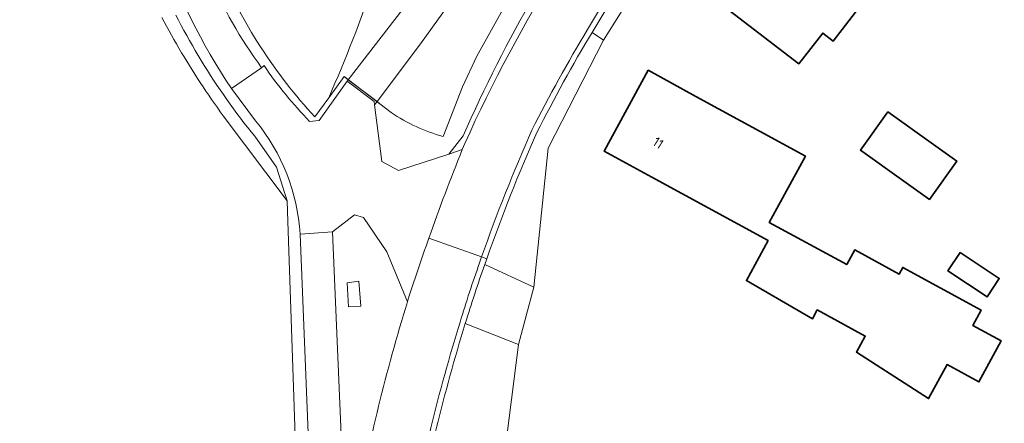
# Model space of a CAD drawing. Extents: x 184422 to 188298, y 343471 to 350189.
# Tile 61 of 256: x 185122 to 185212, y 347638 to 347675. Entities that reach past the tile are written whole.
import ezdxf
from ezdxf.enums import TextEntityAlignment as Align

# ---------------------------------------------------------------- set-up
doc = ezdxf.new("R2010")
doc.units = 0
for name, color, linetype, lineweight in [('B-WA-GR-GRAS-GV', 252, 'Continuous', 13), ('B-WA-GR-GROENVOORZIENING-GV', 252, 'Continuous', 18), ('B-WA-GW-TALUD_KRUIN-G', 252, 'Continuous', 18), ('B-WA-IE-TERREINAFSCHEIDING_KUNSTMATIG_HEKWERK-G', 252, 'IE-TERREINAFSCHEIDING-KUNSTMATIG', 18), ('B-WA-OG-TERREIN_ERF-GV', 252, 'Continuous', 18), ('B-WA-OG-WEG-GV', 252, 'Continuous', 18), ('B-WA-VH-ONVERHARD-GV', 252, 'Continuous', 18), ('B-WA-VH-VERHARDING_ASFALT-GV', 252, 'Continuous', 18), ('B-WA-VH-VERHARDING_BETONSTRAATSTEEN-GV', 252, 'Continuous', 18), ('B-WA-VH-VERHARDING_HALFVERHARDING_GRIND-GV', 252, 'Continuous', 18), ('B-WA-VH-VERHARDING_OPEN-GV', 252, 'Continuous', 18), ('B-WA-VH-VERHARDING_STRAATBAKSTEEN-GV', 252, 'Continuous', 18), ('B-WE-OG-BEBOUWING-GV', 250, 'Continuous', 35), ('B-WE-OG-BEBOUWING-T18', 10, 'Continuous', 18)]:
    doc.layers.add(name, color=color, linetype=linetype, lineweight=lineweight)
doc.styles.add('NLCS-ISO-M500-T18', font='NLCS-ISO.ttf', dxfattribs={"height": 0.9})
doc.linetypes.add('IE-TERREINAFSCHEIDING-KUNSTMATIG', pattern='A,4,[82,NLCS.SHX,S=0.75,R=90,X=0,Y=0],4,-2', length=10)

msp = doc.modelspace()

# ---------------------------------------------------------------- linework, layer by layer
at = {"layer": 'B-WA-GR-GRAS-GV'}
for points in [[(185138.343, 347683.821, 0.068136), (185143.899, 347672.025)], [(185138.343, 347683.821, 0.068136), (185143.899, 347672.025)], [(185138.343, 347683.821, 0.068136), (185143.899, 347672.025)], [(185150.109, 347667.427, 0.021068), (185154.308, 347678.209)], [(185150.109, 347667.427, 0.021068), (185154.308, 347678.209)], [(185150.109, 347667.427, 0.021068), (185154.308, 347678.209)], [(185143.899, 347672.025, 0.041785), (185148.827, 347665.676)], [(185143.899, 347672.025, 0.041785), (185148.827, 347665.676)], [(185143.899, 347672.025, 0.041785), (185148.827, 347665.676)], [(185152.596, 347629.423, -0.028549), (185157.326, 347648.679)], [(185152.596, 347629.423, -0.028549), (185157.326, 347648.679)], [(185152.596, 347629.423, -0.028549), (185157.326, 347648.679)]]:
    msp.add_lwpolyline(points, format="xyb", dxfattribs=at)
at = {"layer": 'B-WA-GR-GRAS-GV', "flags": 128}
for points in [[(185134.789, 347674.804), (185135.006, 347674.394), (185135.226, 347673.986), (185135.448, 347673.579), (185135.673, 347673.174), (185135.9, 347672.77), (185136.13, 347672.368), (185136.362, 347671.967), (185136.597, 347671.567), (185136.835, 347671.17), (185137.075, 347670.773), (185137.318, 347670.379), (185137.564, 347669.985), (185137.811, 347669.594), (185138.062, 347669.204), (185138.315, 347668.816), (185138.57, 347668.429), (185138.828, 347668.044), (185139.089, 347667.661), (185139.351, 347667.279), (185139.617, 347666.899), (185139.885, 347666.521), (185140.155, 347666.144), (185140.428, 347665.77), (185146.292, 347657.96), (185145.306, 347661.047), (185143.318, 347663.888), (185142.983, 347664.302), (185142.653, 347664.719), (185142.326, 347665.139), (185142.002, 347665.562), (185141.682, 347665.987), (185141.366, 347666.416), (185141.054, 347666.847), (185140.745, 347667.28), (185140.44, 347667.716), (185140.138, 347668.155), (185139.84, 347668.596), (185139.546, 347669.04), (185139.256, 347669.486), (185138.969, 347669.935), (185138.687, 347670.386), (185138.408, 347670.839), (185138.133, 347671.295), (185137.862, 347671.753), (185137.595, 347672.214), (185137.332, 347672.676), (185137.072, 347673.141), (185136.817, 347673.608), (185136.565, 347674.077), (185136.318, 347674.549), (185136.075, 347675.022)], [(185134.789, 347674.804), (185135.006, 347674.394), (185135.226, 347673.986), (185135.448, 347673.579), (185135.673, 347673.174), (185135.9, 347672.77), (185136.13, 347672.368), (185136.362, 347671.967), (185136.597, 347671.567), (185136.835, 347671.17), (185137.075, 347670.773), (185137.318, 347670.379), (185137.564, 347669.985), (185137.811, 347669.594), (185138.062, 347669.204), (185138.315, 347668.816), (185138.57, 347668.429), (185138.828, 347668.044), (185139.089, 347667.661), (185139.351, 347667.279), (185139.617, 347666.899), (185139.885, 347666.521), (185140.155, 347666.144), (185140.428, 347665.77), (185146.292, 347657.96), (185145.306, 347661.047), (185143.318, 347663.888), (185142.983, 347664.302), (185142.653, 347664.719), (185142.326, 347665.139), (185142.002, 347665.562), (185141.682, 347665.987), (185141.366, 347666.416), (185141.054, 347666.847), (185140.745, 347667.28), (185140.44, 347667.716), (185140.138, 347668.155), (185139.84, 347668.596), (185139.546, 347669.04), (185139.256, 347669.486), (185138.969, 347669.935), (185138.687, 347670.386), (185138.408, 347670.839), (185138.133, 347671.295), (185137.862, 347671.753), (185137.595, 347672.214), (185137.332, 347672.676), (185137.072, 347673.141), (185136.817, 347673.608), (185136.565, 347674.077), (185136.318, 347674.549), (185136.075, 347675.022)], [(185134.789, 347674.804), (185135.006, 347674.394), (185135.226, 347673.986), (185135.448, 347673.579), (185135.673, 347673.174), (185135.9, 347672.77), (185136.13, 347672.368), (185136.362, 347671.967), (185136.597, 347671.567), (185136.835, 347671.17), (185137.075, 347670.773), (185137.318, 347670.379), (185137.564, 347669.985), (185137.811, 347669.594), (185138.062, 347669.204), (185138.315, 347668.816), (185138.57, 347668.429), (185138.828, 347668.044), (185139.089, 347667.661), (185139.351, 347667.279), (185139.617, 347666.899), (185139.885, 347666.521), (185140.155, 347666.144), (185140.428, 347665.77), (185146.292, 347657.96), (185145.306, 347661.047), (185143.318, 347663.888), (185142.983, 347664.302), (185142.653, 347664.719), (185142.326, 347665.139), (185142.002, 347665.562), (185141.682, 347665.987), (185141.366, 347666.416), (185141.054, 347666.847), (185140.745, 347667.28), (185140.44, 347667.716), (185140.138, 347668.155), (185139.84, 347668.596), (185139.546, 347669.04), (185139.256, 347669.486), (185138.969, 347669.935), (185138.687, 347670.386), (185138.408, 347670.839), (185138.133, 347671.295), (185137.862, 347671.753), (185137.595, 347672.214), (185137.332, 347672.676), (185137.072, 347673.141), (185136.817, 347673.608), (185136.565, 347674.077), (185136.318, 347674.549), (185136.075, 347675.022)], [(185146.292, 347657.96), (185140.428, 347665.77), (185140.155, 347666.144), (185139.885, 347666.521), (185139.617, 347666.899), (185139.351, 347667.279), (185139.089, 347667.661), (185138.828, 347668.044), (185138.57, 347668.429), (185138.315, 347668.816), (185138.062, 347669.204), (185137.811, 347669.594), (185137.564, 347669.985), (185137.318, 347670.379), (185137.075, 347670.773), (185136.835, 347671.17), (185136.597, 347671.567), (185136.362, 347671.967), (185136.13, 347672.368), (185135.9, 347672.77), (185135.673, 347673.174), (185135.448, 347673.579), (185135.226, 347673.986), (185135.006, 347674.394), (185134.789, 347674.804)], [(185146.292, 347657.96), (185140.428, 347665.77), (185140.155, 347666.144), (185139.885, 347666.521), (185139.617, 347666.899), (185139.351, 347667.279), (185139.089, 347667.661), (185138.828, 347668.044), (185138.57, 347668.429), (185138.315, 347668.816), (185138.062, 347669.204), (185137.811, 347669.594), (185137.564, 347669.985), (185137.318, 347670.379), (185137.075, 347670.773), (185136.835, 347671.17), (185136.597, 347671.567), (185136.362, 347671.967), (185136.13, 347672.368), (185135.9, 347672.77), (185135.673, 347673.174), (185135.448, 347673.579), (185135.226, 347673.986), (185135.006, 347674.394), (185134.789, 347674.804)], [(185146.292, 347657.96), (185140.428, 347665.77), (185140.155, 347666.144), (185139.885, 347666.521), (185139.617, 347666.899), (185139.351, 347667.279), (185139.089, 347667.661), (185138.828, 347668.044), (185138.57, 347668.429), (185138.315, 347668.816), (185138.062, 347669.204), (185137.811, 347669.594), (185137.564, 347669.985), (185137.318, 347670.379), (185137.075, 347670.773), (185136.835, 347671.17), (185136.597, 347671.567), (185136.362, 347671.967), (185136.13, 347672.368), (185135.9, 347672.77), (185135.673, 347673.174), (185135.448, 347673.579), (185135.226, 347673.986), (185135.006, 347674.394), (185134.789, 347674.804)], [(185148.827, 347665.676), (185150.109, 347667.427)], [(185148.827, 347665.676), (185150.109, 347667.427)], [(185148.827, 347665.676), (185150.109, 347667.427)], [(185125.216, 347618.71), (185124.778, 347619.79), (185124.044, 347623.793), (185122.411, 347630.947), (185121.742, 347635.548), (185123.183, 347634.989), (185147.394, 347625.657), (185146.357, 347656.065), (185146.292, 347657.96)], [(185125.216, 347618.71), (185124.778, 347619.79), (185124.044, 347623.793), (185122.411, 347630.947), (185121.742, 347635.548), (185123.183, 347634.989), (185147.394, 347625.657), (185146.357, 347656.065), (185146.292, 347657.96)], [(185125.216, 347618.71), (185124.778, 347619.79), (185124.044, 347623.793), (185122.411, 347630.947), (185121.742, 347635.548), (185123.183, 347634.989), (185147.394, 347625.657), (185146.357, 347656.065), (185146.292, 347657.96)], [(185157.326, 347648.679), (185155.435, 347653.29), (185153.285, 347656.421), (185152.487, 347656.686), (185150.451, 347655.123)], [(185157.326, 347648.679), (185155.435, 347653.29), (185153.285, 347656.421), (185152.487, 347656.686), (185150.451, 347655.123)], [(185157.326, 347648.679), (185155.435, 347653.29), (185153.285, 347656.421), (185152.487, 347656.686), (185150.451, 347655.123)], [(185150.451, 347655.123), (185151.565, 347629.301), (185152.596, 347629.423)], [(185150.451, 347655.123), (185151.565, 347629.301), (185152.596, 347629.423)], [(185150.451, 347655.123), (185151.565, 347629.301), (185152.596, 347629.423)]]:
    msp.add_lwpolyline(points, dxfattribs=at)
msp.add_lwpolyline([(185151.806, 347650.44), (185152.86, 347650.581), (185153.048, 347648.302), (185151.909, 347648.225)], close=True, dxfattribs=at)
msp.add_lwpolyline([(185151.806, 347650.44), (185152.86, 347650.581), (185153.048, 347648.302), (185151.909, 347648.225)], close=True, dxfattribs=at)
msp.add_lwpolyline([(185151.806, 347650.44), (185152.86, 347650.581), (185153.048, 347648.302), (185151.909, 347648.225)], close=True, dxfattribs=at)
at = {"layer": 'B-WA-GR-GROENVOORZIENING-GV', "flags": 128}
for points in [[(185176.907, 347689.017), (185185.149, 347700.665), (185184.956, 347700.739), (185184.787, 347700.804), (185180.522, 347695.924), (185176.494, 347690.847), (185175.349, 347689.309), (185169.119, 347680.399), (185166.382, 347676.044), (185165.936, 347675.248), (185163.695, 347671.244), (185162.396, 347668.424), (185160.599, 347663.877)], [(185176.907, 347689.017), (185185.149, 347700.665), (185184.956, 347700.739), (185184.787, 347700.804), (185180.522, 347695.924), (185176.494, 347690.847), (185175.349, 347689.309), (185169.119, 347680.399), (185166.382, 347676.044), (185165.936, 347675.248), (185163.695, 347671.244), (185162.396, 347668.424), (185160.599, 347663.877)], [(185176.907, 347689.017), (185185.149, 347700.665), (185184.956, 347700.739), (185184.787, 347700.804), (185180.522, 347695.924), (185176.494, 347690.847), (185175.349, 347689.309), (185169.119, 347680.399), (185166.382, 347676.044), (185165.936, 347675.248), (185163.695, 347671.244), (185162.396, 347668.424), (185160.599, 347663.877)], [(185155.845, 347666.078), (185154.803, 347666.875), (185154.544, 347667.072), (185154.322, 347666.774), (185154.983, 347661.571), (185156.516, 347660.76), (185161.135, 347662.263)], [(185155.845, 347666.078), (185154.803, 347666.875), (185154.544, 347667.072), (185154.322, 347666.774), (185154.983, 347661.571), (185156.516, 347660.76), (185161.135, 347662.263)], [(185155.845, 347666.078), (185154.803, 347666.875), (185154.544, 347667.072), (185154.322, 347666.774), (185154.983, 347661.571), (185156.516, 347660.76), (185161.135, 347662.263)], [(185161.135, 347662.263), (185162.454, 347663.937)], [(185161.135, 347662.263), (185162.454, 347663.937)], [(185161.135, 347662.263), (185162.454, 347663.937)]]:
    msp.add_lwpolyline(points, dxfattribs=at)
at = {"layer": 'B-WA-GR-GROENVOORZIENING-GV'}
for points in [[(185162.454, 347663.937, -0.054635), (185176.907, 347689.017)], [(185162.454, 347663.937, -0.054635), (185176.907, 347689.017)], [(185162.454, 347663.937, -0.054635), (185176.907, 347689.017)], [(185160.599, 347663.877, -0.083364), (185155.845, 347666.078)], [(185160.599, 347663.877, -0.083364), (185155.845, 347666.078)], [(185160.599, 347663.877, -0.083364), (185155.845, 347666.078)]]:
    msp.add_lwpolyline(points, format="xyb", dxfattribs=at)
at = {"layer": 'B-WA-GW-TALUD_KRUIN-G'}
msp.add_lwpolyline([(185150.109, 347667.427, 0.021068), (185154.308, 347678.209)], format="xyb", dxfattribs=at)
msp.add_lwpolyline([(185150.109, 347667.427, 0.021068), (185154.308, 347678.209)], format="xyb", dxfattribs=at)
msp.add_lwpolyline([(185150.109, 347667.427, 0.021068), (185154.308, 347678.209)], format="xyb", dxfattribs=at)
at = {"layer": 'B-WA-IE-TERREINAFSCHEIDING_KUNSTMATIG_HEKWERK-G', "flags": 128}
for points in [[(185163.695, 347671.244), (185165.936, 347675.248)], [(185163.695, 347671.244), (185165.936, 347675.248)], [(185163.695, 347671.244), (185165.936, 347675.248)], [(185162.396, 347668.424), (185163.695, 347671.244)], [(185162.396, 347668.424), (185163.695, 347671.244)], [(185162.396, 347668.424), (185163.695, 347671.244)], [(185150.109, 347667.427), (185151.531, 347669.367)], [(185150.109, 347667.427), (185151.531, 347669.367)], [(185150.109, 347667.427), (185151.531, 347669.367)], [(185151.531, 347669.367), (185154.803, 347666.875), (185155.845, 347666.078)], [(185151.531, 347669.367), (185151.903, 347669.084)], [(185151.531, 347669.367), (185154.803, 347666.875), (185155.845, 347666.078)], [(185151.531, 347669.367), (185151.903, 347669.084)], [(185151.531, 347669.367), (185154.803, 347666.875), (185155.845, 347666.078)], [(185151.531, 347669.367), (185151.903, 347669.084)], [(185151.903, 347669.084), (185154.544, 347667.072)], [(185151.903, 347669.084), (185154.544, 347667.072)], [(185151.903, 347669.084), (185154.544, 347667.072)], [(185160.599, 347663.877), (185162.396, 347668.424)], [(185160.599, 347663.877), (185162.396, 347668.424)], [(185160.599, 347663.877), (185162.396, 347668.424)], [(185154.544, 347667.072), (185154.803, 347666.875), (185155.845, 347666.078)], [(185154.544, 347667.072), (185154.803, 347666.875), (185155.845, 347666.078)], [(185154.544, 347667.072), (185154.803, 347666.875), (185155.845, 347666.078)]]:
    msp.add_lwpolyline(points, dxfattribs=at)
at = {"layer": 'B-WA-IE-TERREINAFSCHEIDING_KUNSTMATIG_HEKWERK-G'}
msp.add_lwpolyline([(185155.845, 347666.078, 0.083364), (185160.599, 347663.877)], format="xyb", dxfattribs=at)
msp.add_lwpolyline([(185155.845, 347666.078, 0.083364), (185160.599, 347663.877)], format="xyb", dxfattribs=at)
msp.add_lwpolyline([(185155.845, 347666.078, 0.083364), (185160.599, 347663.877)], format="xyb", dxfattribs=at)
at = {"layer": 'B-WA-OG-TERREIN_ERF-GV', "flags": 128}
msp.add_lwpolyline([(185214.68, 347720.362), (185209.995, 347715.51), (185204.78, 347710.306), (185204.762, 347710.288), (185204.697, 347710.221), (185205.452, 347709.611), (185203.075, 347707.021), (185198.731, 347702.263), (185195.725, 347699.368), (185192.942, 347696.448), (185186.344, 347688.668), (185181.369, 347682.329), (185175.335, 347672.719), (185170.259, 347662.805), (185168.949, 347650.034), (185167.538, 347644.786), (185165.412, 347628.194)], dxfattribs=at)
msp.add_lwpolyline([(185214.68, 347720.362), (185209.995, 347715.51), (185204.78, 347710.306), (185204.762, 347710.288), (185204.697, 347710.221), (185205.452, 347709.611), (185203.075, 347707.021), (185198.731, 347702.263), (185195.725, 347699.368), (185192.942, 347696.448), (185186.344, 347688.668), (185181.369, 347682.329), (185175.335, 347672.719), (185170.259, 347662.805), (185168.949, 347650.034), (185167.538, 347644.786), (185165.412, 347628.194)], dxfattribs=at)
msp.add_lwpolyline([(185214.68, 347720.362), (185209.995, 347715.51), (185204.78, 347710.306), (185204.762, 347710.288), (185204.697, 347710.221), (185205.452, 347709.611), (185203.075, 347707.021), (185198.731, 347702.263), (185195.725, 347699.368), (185192.942, 347696.448), (185186.344, 347688.668), (185181.369, 347682.329), (185175.335, 347672.719), (185170.259, 347662.805), (185168.949, 347650.034), (185167.538, 347644.786), (185165.412, 347628.194)], dxfattribs=at)
for points in [[(185191.433, 347671.938), (185188.675, 347674.065), (185184.715, 347677.118), (185189.783, 347683.691), (185193.743, 347680.638), (185199.281, 347676.369), (185196.402, 347672.635), (185195.45, 347673.369), (185193.264, 347670.545)], [(185191.433, 347671.938), (185188.675, 347674.065), (185184.715, 347677.118), (185189.783, 347683.691), (185193.743, 347680.638), (185199.281, 347676.369), (185196.402, 347672.635), (185195.45, 347673.369), (185193.264, 347670.545)], [(185191.433, 347671.938), (185188.675, 347674.065), (185184.715, 347677.118), (185189.783, 347683.691), (185193.743, 347680.638), (185199.281, 347676.369), (185196.402, 347672.635), (185195.45, 347673.369), (185193.264, 347670.545)], [(185194.504, 347647.122), (185188.445, 347650.634), (185190.455, 347654.321), (185179.778, 347660.141), (185175.388, 347662.534), (185179.43, 347669.95), (185183.82, 347667.557), (185193.87, 347662.079), (185190.548, 347655.984), (185197.655, 347652.111), (185198.39, 347653.46), (185202.472, 347651.235), (185202.805, 347651.845), (185209.981, 347647.934), (185209.216, 347646.531), (185211.846, 347645.098), (185209.794, 347641.333), (185206.873, 347642.925), (185205.175, 347639.811), (185198.545, 347644.069), (185199.351, 347645.548), (185194.953, 347647.946)], [(185194.504, 347647.122), (185188.445, 347650.634), (185190.455, 347654.321), (185179.778, 347660.141), (185175.388, 347662.534), (185179.43, 347669.95), (185183.82, 347667.557), (185193.87, 347662.079), (185190.548, 347655.984), (185197.655, 347652.111), (185198.39, 347653.46), (185202.472, 347651.235), (185202.805, 347651.845), (185209.981, 347647.934), (185209.216, 347646.531), (185211.846, 347645.098), (185209.794, 347641.333), (185206.873, 347642.925), (185205.175, 347639.811), (185198.545, 347644.069), (185199.351, 347645.548), (185194.953, 347647.946)], [(185194.504, 347647.122), (185188.445, 347650.634), (185190.455, 347654.321), (185179.778, 347660.141), (185175.388, 347662.534), (185179.43, 347669.95), (185183.82, 347667.557), (185193.87, 347662.079), (185190.548, 347655.984), (185197.655, 347652.111), (185198.39, 347653.46), (185202.472, 347651.235), (185202.805, 347651.845), (185209.981, 347647.934), (185209.216, 347646.531), (185211.846, 347645.098), (185209.794, 347641.333), (185206.873, 347642.925), (185205.175, 347639.811), (185198.545, 347644.069), (185199.351, 347645.548), (185194.953, 347647.946)], [(185202.909, 347659.76), (185198.913, 347662.622), (185201.423, 347666.127), (185205.618, 347663.123), (185207.756, 347661.591), (185205.246, 347658.087)], [(185202.909, 347659.76), (185198.913, 347662.622), (185201.423, 347666.127), (185205.618, 347663.123), (185207.756, 347661.591), (185205.246, 347658.087)], [(185202.909, 347659.76), (185198.913, 347662.622), (185201.423, 347666.127), (185205.618, 347663.123), (185207.756, 347661.591), (185205.246, 347658.087)], [(185210.533, 347649.147), (185206.945, 347651.538), (185208.07, 347653.225), (185211.657, 347650.834)], [(185210.533, 347649.147), (185206.945, 347651.538), (185208.07, 347653.225), (185211.657, 347650.834)], [(185210.533, 347649.147), (185206.945, 347651.538), (185208.07, 347653.225), (185211.657, 347650.834)]]:
    msp.add_lwpolyline(points, close=True, dxfattribs=at)
at = {"layer": 'B-WA-OG-WEG-GV'}
for points in [[(185162.598, 347663.231, -0.06796), (185182.084, 347694.383)], [(185162.598, 347663.231, -0.06796), (185182.084, 347694.383)], [(185162.598, 347663.231, -0.06796), (185182.084, 347694.383)], [(185176.907, 347689.017, 0.054635), (185162.454, 347663.937)], [(185176.907, 347689.017, 0.054635), (185162.454, 347663.937)], [(185176.907, 347689.017, 0.054635), (185162.454, 347663.937)], [(185136.379, 347688.09, 0.118335), (185143.95, 347670.189)], [(185136.379, 347688.09, 0.118335), (185143.95, 347670.189)], [(185136.379, 347688.09, 0.118335), (185143.95, 347670.189)], [(185143.899, 347672.025, -0.068136), (185138.343, 347683.821)], [(185143.899, 347672.025, -0.068136), (185138.343, 347683.821)], [(185143.899, 347672.025, -0.068136), (185138.343, 347683.821)], [(185141.174, 347668.288, -0.062961), (185134.61, 347681.421)], [(185141.174, 347668.288, -0.062961), (185134.61, 347681.421)], [(185141.174, 347668.288, -0.062961), (185134.61, 347681.421)], [(185154.308, 347678.209, -0.021068), (185150.109, 347667.427)], [(185154.308, 347678.209, -0.021068), (185150.109, 347667.427)], [(185154.308, 347678.209, -0.021068), (185150.109, 347667.427)], [(185148.827, 347665.676, -0.041785), (185143.899, 347672.025)], [(185148.827, 347665.676, -0.041785), (185143.899, 347672.025)], [(185148.827, 347665.676, -0.041785), (185143.899, 347672.025)], [(185144.178, 347670.377, 0.04297), (185148.357, 347665.243)], [(185144.178, 347670.377, 0.04297), (185148.357, 347665.243)], [(185144.178, 347670.377, 0.04297), (185148.357, 347665.243)], [(185147.478, 347654.918, 0.15759), (185143.392, 347665.31)], [(185147.478, 347654.918, 0.15759), (185143.392, 347665.31)], [(185147.478, 347654.918, 0.15759), (185143.392, 347665.31)], [(185155.845, 347666.078, 0.083364), (185160.599, 347663.877)], [(185155.845, 347666.078, 0.083364), (185160.599, 347663.877)], [(185155.845, 347666.078, 0.083364), (185160.599, 347663.877)]]:
    msp.add_lwpolyline(points, format="xyb", dxfattribs=at)
at = {"layer": 'B-WA-OG-WEG-GV', "flags": 128}
for points in [[(185169.073, 347687.077), (185158.519, 347672.389), (185154.544, 347667.072), (185154.803, 347666.875), (185155.845, 347666.078)], [(185169.073, 347687.077), (185158.519, 347672.389), (185154.544, 347667.072), (185154.803, 347666.875), (185155.845, 347666.078)], [(185169.073, 347687.077), (185158.519, 347672.389), (185154.544, 347667.072), (185154.803, 347666.875), (185155.845, 347666.078)], [(185160.599, 347663.877), (185162.396, 347668.424), (185163.695, 347671.244), (185165.936, 347675.248), (185167.206, 347678.926), (185169.432, 347687.544), (185169.073, 347687.077)], [(185160.599, 347663.877), (185162.396, 347668.424), (185163.695, 347671.244), (185165.936, 347675.248), (185167.206, 347678.926), (185169.432, 347687.544), (185169.073, 347687.077)], [(185160.599, 347663.877), (185162.396, 347668.424), (185163.695, 347671.244), (185165.936, 347675.248), (185167.206, 347678.926), (185169.432, 347687.544), (185169.073, 347687.077)], [(185150.109, 347667.427), (185151.531, 347669.367), (185151.903, 347669.084), (185159.199, 347678.556)], [(185150.109, 347667.427), (185151.531, 347669.367), (185151.903, 347669.084), (185159.199, 347678.556)], [(185150.109, 347667.427), (185151.531, 347669.367), (185151.903, 347669.084), (185159.199, 347678.556)], [(185136.075, 347675.022), (185136.318, 347674.549), (185136.565, 347674.077), (185136.817, 347673.608), (185137.072, 347673.141), (185137.332, 347672.676), (185137.595, 347672.214), (185137.862, 347671.753), (185138.133, 347671.295), (185138.408, 347670.839), (185138.687, 347670.386), (185138.969, 347669.935), (185139.256, 347669.486), (185139.546, 347669.04), (185139.84, 347668.596), (185140.138, 347668.155), (185140.44, 347667.716), (185140.745, 347667.28), (185141.054, 347666.847), (185141.366, 347666.416), (185141.682, 347665.987), (185142.002, 347665.562), (185142.326, 347665.139), (185142.653, 347664.719), (185142.983, 347664.302), (185143.318, 347663.888), (185145.306, 347661.047), (185146.292, 347657.96)], [(185136.075, 347675.022), (185136.318, 347674.549), (185136.565, 347674.077), (185136.817, 347673.608), (185137.072, 347673.141), (185137.332, 347672.676), (185137.595, 347672.214), (185137.862, 347671.753), (185138.133, 347671.295), (185138.408, 347670.839), (185138.687, 347670.386), (185138.969, 347669.935), (185139.256, 347669.486), (185139.546, 347669.04), (185139.84, 347668.596), (185140.138, 347668.155), (185140.44, 347667.716), (185140.745, 347667.28), (185141.054, 347666.847), (185141.366, 347666.416), (185141.682, 347665.987), (185142.002, 347665.562), (185142.326, 347665.139), (185142.653, 347664.719), (185142.983, 347664.302), (185143.318, 347663.888), (185145.306, 347661.047), (185146.292, 347657.96)], [(185136.075, 347675.022), (185136.318, 347674.549), (185136.565, 347674.077), (185136.817, 347673.608), (185137.072, 347673.141), (185137.332, 347672.676), (185137.595, 347672.214), (185137.862, 347671.753), (185138.133, 347671.295), (185138.408, 347670.839), (185138.687, 347670.386), (185138.969, 347669.935), (185139.256, 347669.486), (185139.546, 347669.04), (185139.84, 347668.596), (185140.138, 347668.155), (185140.44, 347667.716), (185140.745, 347667.28), (185141.054, 347666.847), (185141.366, 347666.416), (185141.682, 347665.987), (185142.002, 347665.562), (185142.326, 347665.139), (185142.653, 347664.719), (185142.983, 347664.302), (185143.318, 347663.888), (185145.306, 347661.047), (185146.292, 347657.96)], [(185143.95, 347670.189), (185144.178, 347670.377)], [(185143.95, 347670.189), (185144.178, 347670.377)], [(185143.95, 347670.189), (185144.178, 347670.377)], [(185148.357, 347665.243), (185149.227, 347665.341), (185151.808, 347668.961), (185151.903, 347669.084), (185151.531, 347669.367), (185150.109, 347667.427), (185148.827, 347665.676)], [(185148.357, 347665.243), (185149.227, 347665.341), (185151.808, 347668.961), (185151.903, 347669.084), (185151.531, 347669.367), (185150.109, 347667.427), (185148.827, 347665.676)], [(185148.357, 347665.243), (185149.227, 347665.341), (185151.808, 347668.961), (185151.903, 347669.084), (185151.531, 347669.367), (185150.109, 347667.427), (185148.827, 347665.676)], [(185143.392, 347665.31), (185141.174, 347668.288)], [(185143.392, 347665.31), (185141.174, 347668.288)], [(185143.392, 347665.31), (185141.174, 347668.288)], [(185162.454, 347663.937), (185161.135, 347662.263)], [(185162.454, 347663.937), (185161.135, 347662.263)], [(185162.454, 347663.937), (185161.135, 347662.263)], [(185161.135, 347662.263), (185162.367, 347662.664), (185162.598, 347663.231)], [(185161.135, 347662.263), (185162.367, 347662.664), (185162.598, 347663.231)], [(185161.135, 347662.263), (185162.367, 347662.664), (185162.598, 347663.231)], [(185146.292, 347657.96), (185146.357, 347656.065), (185147.394, 347625.657), (185147.609, 347619.338), (185145.564, 347606.95), (185145.311, 347605.417), (185144.984, 347603.23), (185143.022, 347590.108), (185137.87, 347560.879), (185137.243, 347556.564), (185140.083, 347556.135), (185148.371, 347604.361), (185149.923, 347613.751), (185149.848, 347613.769), (185148.533, 347628.997), (185147.478, 347654.918)], [(185146.292, 347657.96), (185146.357, 347656.065), (185147.394, 347625.657), (185147.609, 347619.338), (185145.564, 347606.95), (185145.311, 347605.417), (185144.984, 347603.23), (185143.022, 347590.108), (185137.87, 347560.879), (185137.243, 347556.564), (185140.083, 347556.135), (185148.371, 347604.361), (185149.923, 347613.751), (185149.848, 347613.769), (185148.533, 347628.997), (185147.478, 347654.918)], [(185146.292, 347657.96), (185146.357, 347656.065), (185147.394, 347625.657), (185147.609, 347619.338), (185145.564, 347606.95), (185145.311, 347605.417), (185144.984, 347603.23), (185143.022, 347590.108), (185137.87, 347560.879), (185137.243, 347556.564), (185140.083, 347556.135), (185148.371, 347604.361), (185149.923, 347613.751), (185149.848, 347613.769), (185148.533, 347628.997), (185147.478, 347654.918)]]:
    msp.add_lwpolyline(points, dxfattribs=at)
at = {"layer": 'B-WA-VH-ONVERHARD-GV', "flags": 128}
msp.add_lwpolyline([(185159.199, 347678.556), (185151.903, 347669.084), (185151.808, 347668.961), (185154.281, 347667.095), (185154.322, 347666.774), (185154.544, 347667.072), (185158.519, 347672.389), (185169.073, 347687.077), (185169.432, 347687.544), (185182.244, 347704.24), (185183.822, 347706.188), (185186.945, 347710.048), (185190.443, 347715.048), (185190.955, 347717.801), (185191.09, 347718.177), (185189.921, 347719.142), (185187.962, 347719.02), (185187.542, 347717.374), (185187.354, 347716.954), (185186.294, 347715.505), (185176.709, 347702.395), (185171.387, 347695.116), (185171.108, 347694.734), (185170.822, 347694.342)], dxfattribs=at)
msp.add_lwpolyline([(185159.199, 347678.556), (185151.903, 347669.084), (185151.808, 347668.961), (185154.281, 347667.095), (185154.322, 347666.774), (185154.544, 347667.072), (185158.519, 347672.389), (185169.073, 347687.077), (185169.432, 347687.544), (185182.244, 347704.24), (185183.822, 347706.188), (185186.945, 347710.048), (185190.443, 347715.048), (185190.955, 347717.801), (185191.09, 347718.177), (185189.921, 347719.142), (185187.962, 347719.02), (185187.542, 347717.374), (185187.354, 347716.954), (185186.294, 347715.505), (185176.709, 347702.395), (185171.387, 347695.116), (185171.108, 347694.734), (185170.822, 347694.342)], dxfattribs=at)
msp.add_lwpolyline([(185159.199, 347678.556), (185151.903, 347669.084), (185151.808, 347668.961), (185154.281, 347667.095), (185154.322, 347666.774), (185154.544, 347667.072), (185158.519, 347672.389), (185169.073, 347687.077), (185169.432, 347687.544), (185182.244, 347704.24), (185183.822, 347706.188), (185186.945, 347710.048), (185190.443, 347715.048), (185190.955, 347717.801), (185191.09, 347718.177), (185189.921, 347719.142), (185187.962, 347719.02), (185187.542, 347717.374), (185187.354, 347716.954), (185186.294, 347715.505), (185176.709, 347702.395), (185171.387, 347695.116), (185171.108, 347694.734), (185170.822, 347694.342)], dxfattribs=at)
at = {"layer": 'B-WA-VH-VERHARDING_ASFALT-GV'}
for points in [[(185182.084, 347694.383, 0.06796), (185162.598, 347663.231)], [(185182.084, 347694.383, 0.06796), (185162.598, 347663.231)], [(185182.084, 347694.383, 0.06796), (185162.598, 347663.231)], [(185173.858, 347673.689, -0.019397), (185180.107, 347683.253)], [(185173.858, 347673.689, -0.019397), (185180.107, 347683.253)], [(185173.858, 347673.689, -0.019397), (185180.107, 347683.253)], [(185168.765, 347664.463, -0.017978), (185173.858, 347673.689)], [(185168.765, 347664.463, -0.017978), (185173.858, 347673.689)], [(185168.765, 347664.463, -0.017978), (185173.858, 347673.689)], [(185164.139, 347652.815, -0.01941), (185168.765, 347664.463)], [(185164.139, 347652.815, -0.01941), (185168.765, 347664.463)], [(185164.139, 347652.815, -0.01941), (185168.765, 347664.463)], [(185162.367, 347662.664, 0.010546), (185159.293, 347654.524)], [(185162.367, 347662.664, 0.010546), (185159.293, 347654.524)], [(185162.367, 347662.664, 0.010546), (185159.293, 347654.524)], [(185159.293, 347654.524, 0.007384), (185157.326, 347648.679)], [(185159.293, 347654.524, 0.007384), (185157.326, 347648.679)], [(185159.293, 347654.524, 0.007384), (185157.326, 347648.679)], [(185162.162, 347646.837, -0.008829), (185163.953, 347652.282)], [(185162.162, 347646.837, -0.008829), (185163.953, 347652.282)], [(185162.162, 347646.837, -0.008829), (185163.953, 347652.282)], [(185157.326, 347648.679, 0.028549), (185152.596, 347629.423)], [(185157.326, 347648.679, 0.028549), (185152.596, 347629.423)], [(185157.326, 347648.679, 0.028549), (185152.596, 347629.423)], [(185157.433, 347627.279, -0.03129), (185162.162, 347646.837)], [(185157.433, 347627.279, -0.03129), (185162.162, 347646.837)], [(185157.433, 347627.279, -0.03129), (185162.162, 347646.837)]]:
    msp.add_lwpolyline(points, format="xyb", dxfattribs=at)
at = {"layer": 'B-WA-VH-VERHARDING_ASFALT-GV', "flags": 128}
for points in [[(185162.598, 347663.231), (185162.367, 347662.664)], [(185162.598, 347663.231), (185162.367, 347662.664)], [(185162.598, 347663.231), (185162.367, 347662.664)], [(185159.293, 347654.524), (185164.139, 347652.815)], [(185163.953, 347652.282), (185164.139, 347652.815), (185159.293, 347654.524)], [(185159.293, 347654.524), (185164.139, 347652.815)], [(185163.953, 347652.282), (185164.139, 347652.815), (185159.293, 347654.524)], [(185159.293, 347654.524), (185164.139, 347652.815)], [(185163.953, 347652.282), (185164.139, 347652.815), (185159.293, 347654.524)]]:
    msp.add_lwpolyline(points, dxfattribs=at)
at = {"layer": 'B-WA-VH-VERHARDING_BETONSTRAATSTEEN-GV', "flags": 128}
msp.add_lwpolyline([(185152.86, 347650.581), (185151.806, 347650.44), (185151.909, 347648.225), (185153.048, 347648.302)], close=True, dxfattribs=at)
msp.add_lwpolyline([(185152.86, 347650.581), (185151.806, 347650.44), (185151.909, 347648.225), (185153.048, 347648.302)], close=True, dxfattribs=at)
msp.add_lwpolyline([(185152.86, 347650.581), (185151.806, 347650.44), (185151.909, 347648.225), (185153.048, 347648.302)], close=True, dxfattribs=at)
at = {"layer": 'B-WA-VH-VERHARDING_HALFVERHARDING_GRIND-GV'}
for points in [[(185143.95, 347670.189, -0.118335), (185136.379, 347688.09)], [(185143.95, 347670.189, -0.118335), (185136.379, 347688.09)], [(185143.95, 347670.189, -0.118335), (185136.379, 347688.09)], [(185134.61, 347681.421, 0.062961), (185141.174, 347668.288)], [(185134.61, 347681.421, 0.062961), (185141.174, 347668.288)], [(185134.61, 347681.421, 0.062961), (185141.174, 347668.288)], [(185174.287, 347673.432, 0.01788), (185169.217, 347664.249)], [(185174.287, 347673.432, 0.01788), (185169.217, 347664.249)], [(185174.287, 347673.432, 0.01788), (185169.217, 347664.249)], [(185148.357, 347665.243, -0.04297), (185144.178, 347670.377)], [(185148.357, 347665.243, -0.04297), (185144.178, 347670.377)], [(185148.357, 347665.243, -0.04297), (185144.178, 347670.377)], [(185143.392, 347665.31, -0.15759), (185147.478, 347654.918)], [(185143.392, 347665.31, -0.15759), (185147.478, 347654.918)], [(185143.392, 347665.31, -0.15759), (185147.478, 347654.918)], [(185169.217, 347664.249, 0.019491), (185164.611, 347652.649)], [(185169.217, 347664.249, 0.019491), (185164.611, 347652.649)], [(185169.217, 347664.249, 0.019491), (185164.611, 347652.649)], [(185159.293, 347654.524, -0.010546), (185162.367, 347662.664)], [(185159.293, 347654.524, -0.010546), (185162.367, 347662.664)], [(185159.293, 347654.524, -0.010546), (185162.367, 347662.664)], [(185157.326, 347648.679, -0.007384), (185159.293, 347654.524)], [(185157.326, 347648.679, -0.007384), (185159.293, 347654.524)], [(185157.326, 347648.679, -0.007384), (185159.293, 347654.524)], [(185162.64, 347646.689, 0.031308), (185157.926, 347627.194)], [(185162.64, 347646.689, 0.031308), (185157.926, 347627.194)], [(185162.64, 347646.689, 0.031308), (185157.926, 347627.194)]]:
    msp.add_lwpolyline(points, format="xyb", dxfattribs=at)
at = {"layer": 'B-WA-VH-VERHARDING_HALFVERHARDING_GRIND-GV', "flags": 128}
for points in [[(185168.949, 347650.034), (185170.259, 347662.805), (185175.335, 347672.719), (185174.287, 347673.432)], [(185168.949, 347650.034), (185170.259, 347662.805), (185175.335, 347672.719), (185174.287, 347673.432)], [(185168.949, 347650.034), (185170.259, 347662.805), (185175.335, 347672.719), (185174.287, 347673.432)], [(185144.178, 347670.377), (185143.95, 347670.189), (185141.174, 347668.288), (185143.392, 347665.31)], [(185144.178, 347670.377), (185143.95, 347670.189), (185141.174, 347668.288), (185143.392, 347665.31)], [(185144.178, 347670.377), (185143.95, 347670.189), (185141.174, 347668.288), (185143.392, 347665.31)], [(185141.174, 347668.288), (185143.95, 347670.189)], [(185141.174, 347668.288), (185143.95, 347670.189)], [(185141.174, 347668.288), (185143.95, 347670.189)], [(185162.367, 347662.664), (185161.135, 347662.263), (185156.516, 347660.76), (185154.983, 347661.571), (185154.322, 347666.774), (185154.281, 347667.095), (185151.808, 347668.961), (185149.227, 347665.341), (185148.357, 347665.243)], [(185162.367, 347662.664), (185161.135, 347662.263), (185156.516, 347660.76), (185154.983, 347661.571), (185154.322, 347666.774), (185154.281, 347667.095), (185151.808, 347668.961), (185149.227, 347665.341), (185148.357, 347665.243)], [(185162.367, 347662.664), (185161.135, 347662.263), (185156.516, 347660.76), (185154.983, 347661.571), (185154.322, 347666.774), (185154.281, 347667.095), (185151.808, 347668.961), (185149.227, 347665.341), (185148.357, 347665.243)], [(185147.478, 347654.918), (185150.451, 347655.123), (185152.487, 347656.686), (185153.285, 347656.421), (185155.435, 347653.29), (185157.326, 347648.679)], [(185147.478, 347654.918), (185150.451, 347655.123), (185152.487, 347656.686), (185153.285, 347656.421), (185155.435, 347653.29), (185157.326, 347648.679)], [(185147.478, 347654.918), (185150.451, 347655.123), (185152.487, 347656.686), (185153.285, 347656.421), (185155.435, 347653.29), (185157.326, 347648.679)], [(185164.611, 347652.649), (185164.425, 347652.117), (185168.949, 347650.034)], [(185164.611, 347652.649), (185164.425, 347652.117), (185168.949, 347650.034)], [(185164.611, 347652.649), (185164.425, 347652.117), (185168.949, 347650.034)], [(185167.538, 347644.786), (185162.64, 347646.689)], [(185167.538, 347644.786), (185162.64, 347646.689)], [(185167.538, 347644.786), (185162.64, 347646.689)], [(185157.926, 347627.194), (185156.846, 347620.852), (185163.27, 347617.204), (185165.412, 347628.194), (185167.538, 347644.786)], [(185157.926, 347627.194), (185156.846, 347620.852), (185163.27, 347617.204), (185165.412, 347628.194), (185167.538, 347644.786)], [(185157.926, 347627.194), (185156.846, 347620.852), (185163.27, 347617.204), (185165.412, 347628.194), (185167.538, 347644.786)]]:
    msp.add_lwpolyline(points, dxfattribs=at)
msp.add_lwpolyline([(185151.565, 347629.301), (185150.451, 347655.123), (185147.478, 347654.918), (185148.533, 347628.997)], close=True, dxfattribs=at)
msp.add_lwpolyline([(185151.565, 347629.301), (185150.451, 347655.123), (185147.478, 347654.918), (185148.533, 347628.997)], close=True, dxfattribs=at)
msp.add_lwpolyline([(185151.565, 347629.301), (185150.451, 347655.123), (185147.478, 347654.918), (185148.533, 347628.997)], close=True, dxfattribs=at)
at = {"layer": 'B-WA-VH-VERHARDING_OPEN-GV'}
for points in [[(185180.515, 347682.963, 0.019342), (185174.287, 347673.432)], [(185180.515, 347682.963, 0.019342), (185174.287, 347673.432)], [(185180.515, 347682.963, 0.019342), (185174.287, 347673.432)], [(185164.425, 347652.117, 0.008912), (185162.64, 347646.689)], [(185164.425, 347652.117, 0.008912), (185162.64, 347646.689)], [(185164.425, 347652.117, 0.008912), (185162.64, 347646.689)]]:
    msp.add_lwpolyline(points, format="xyb", dxfattribs=at)
at = {"layer": 'B-WA-VH-VERHARDING_OPEN-GV', "flags": 128}
for points in [[(185174.287, 347673.432), (185175.335, 347672.719), (185181.369, 347682.329)], [(185174.287, 347673.432), (185175.335, 347672.719), (185181.369, 347682.329)], [(185174.287, 347673.432), (185175.335, 347672.719), (185181.369, 347682.329)], [(185162.64, 347646.689), (185167.538, 347644.786), (185168.949, 347650.034), (185164.425, 347652.117)], [(185162.64, 347646.689), (185167.538, 347644.786), (185168.949, 347650.034), (185164.425, 347652.117)], [(185162.64, 347646.689), (185167.538, 347644.786), (185168.949, 347650.034), (185164.425, 347652.117)]]:
    msp.add_lwpolyline(points, dxfattribs=at)
at = {"layer": 'B-WA-VH-VERHARDING_STRAATBAKSTEEN-GV'}
for points in [[(185180.107, 347683.253, 0.019397), (185173.858, 347673.689)], [(185180.107, 347683.253, 0.019397), (185173.858, 347673.689)], [(185180.107, 347683.253, 0.019397), (185173.858, 347673.689)], [(185174.287, 347673.432, -0.019342), (185180.515, 347682.963)], [(185174.287, 347673.432, -0.019342), (185180.515, 347682.963)], [(185174.287, 347673.432, -0.019342), (185180.515, 347682.963)], [(185173.858, 347673.689, 0.017978), (185168.765, 347664.463)], [(185173.858, 347673.689, 0.017978), (185168.765, 347664.463)], [(185173.858, 347673.689, 0.017978), (185168.765, 347664.463)], [(185169.217, 347664.249, -0.01788), (185174.287, 347673.432)], [(185169.217, 347664.249, -0.01788), (185174.287, 347673.432)], [(185169.217, 347664.249, -0.01788), (185174.287, 347673.432)], [(185168.765, 347664.463, 0.01941), (185164.139, 347652.815)], [(185168.765, 347664.463, 0.01941), (185164.139, 347652.815)], [(185168.765, 347664.463, 0.01941), (185164.139, 347652.815)], [(185164.611, 347652.649, -0.019491), (185169.217, 347664.249)], [(185164.611, 347652.649, -0.019491), (185169.217, 347664.249)], [(185164.611, 347652.649, -0.019491), (185169.217, 347664.249)], [(185163.953, 347652.282, 0.008829), (185162.162, 347646.837)], [(185163.953, 347652.282, 0.008829), (185162.162, 347646.837)], [(185163.953, 347652.282, 0.008829), (185162.162, 347646.837)], [(185162.64, 347646.689, -0.008912), (185164.425, 347652.117)], [(185162.64, 347646.689, -0.008912), (185164.425, 347652.117)], [(185162.64, 347646.689, -0.008912), (185164.425, 347652.117)], [(185162.162, 347646.837, 0.03129), (185157.433, 347627.279)], [(185162.162, 347646.837, 0.03129), (185157.433, 347627.279)], [(185162.162, 347646.837, 0.03129), (185157.433, 347627.279)], [(185157.926, 347627.194, -0.031308), (185162.64, 347646.689)], [(185157.926, 347627.194, -0.031308), (185162.64, 347646.689)], [(185157.926, 347627.194, -0.031308), (185162.64, 347646.689)]]:
    msp.add_lwpolyline(points, format="xyb", dxfattribs=at)
at = {"layer": 'B-WA-VH-VERHARDING_STRAATBAKSTEEN-GV', "flags": 128}
for points in [[(185164.425, 347652.117), (185164.611, 347652.649), (185164.139, 347652.815), (185163.953, 347652.282)], [(185164.425, 347652.117), (185164.611, 347652.649), (185164.139, 347652.815), (185163.953, 347652.282)], [(185164.425, 347652.117), (185164.611, 347652.649), (185164.139, 347652.815), (185163.953, 347652.282)], [(185164.139, 347652.815), (185164.611, 347652.649)], [(185164.139, 347652.815), (185164.611, 347652.649)], [(185164.139, 347652.815), (185164.611, 347652.649)]]:
    msp.add_lwpolyline(points, dxfattribs=at)
at = {"layer": 'B-WE-OG-BEBOUWING-GV', "flags": 128}
for points in [[(185191.433, 347671.938), (185193.264, 347670.545), (185195.45, 347673.369), (185196.402, 347672.635), (185199.281, 347676.369), (185193.743, 347680.638), (185189.783, 347683.691), (185184.715, 347677.118), (185188.675, 347674.065)], [(185191.433, 347671.938), (185193.264, 347670.545), (185195.45, 347673.369), (185196.402, 347672.635), (185199.281, 347676.369), (185193.743, 347680.638), (185189.783, 347683.691), (185184.715, 347677.118), (185188.675, 347674.065)], [(185191.433, 347671.938), (185193.264, 347670.545), (185195.45, 347673.369), (185196.402, 347672.635), (185199.281, 347676.369), (185193.743, 347680.638), (185189.783, 347683.691), (185184.715, 347677.118), (185188.675, 347674.065)], [(185190.455, 347654.321), (185188.445, 347650.634), (185194.504, 347647.122), (185194.953, 347647.946), (185199.351, 347645.548), (185198.545, 347644.069), (185205.175, 347639.811), (185206.873, 347642.925), (185209.794, 347641.333), (185211.846, 347645.098), (185209.216, 347646.531), (185209.981, 347647.934), (185202.805, 347651.845), (185202.472, 347651.235), (185198.39, 347653.46), (185197.655, 347652.111), (185190.548, 347655.984), (185193.87, 347662.079), (185183.82, 347667.557), (185179.43, 347669.95), (185175.388, 347662.534), (185179.778, 347660.141)], [(185190.455, 347654.321), (185188.445, 347650.634), (185194.504, 347647.122), (185194.953, 347647.946), (185199.351, 347645.548), (185198.545, 347644.069), (185205.175, 347639.811), (185206.873, 347642.925), (185209.794, 347641.333), (185211.846, 347645.098), (185209.216, 347646.531), (185209.981, 347647.934), (185202.805, 347651.845), (185202.472, 347651.235), (185198.39, 347653.46), (185197.655, 347652.111), (185190.548, 347655.984), (185193.87, 347662.079), (185183.82, 347667.557), (185179.43, 347669.95), (185175.388, 347662.534), (185179.778, 347660.141)], [(185190.455, 347654.321), (185188.445, 347650.634), (185194.504, 347647.122), (185194.953, 347647.946), (185199.351, 347645.548), (185198.545, 347644.069), (185205.175, 347639.811), (185206.873, 347642.925), (185209.794, 347641.333), (185211.846, 347645.098), (185209.216, 347646.531), (185209.981, 347647.934), (185202.805, 347651.845), (185202.472, 347651.235), (185198.39, 347653.46), (185197.655, 347652.111), (185190.548, 347655.984), (185193.87, 347662.079), (185183.82, 347667.557), (185179.43, 347669.95), (185175.388, 347662.534), (185179.778, 347660.141)], [(185201.423, 347666.127), (185198.913, 347662.622), (185202.909, 347659.76), (185205.246, 347658.087), (185207.756, 347661.591), (185205.618, 347663.123)], [(185201.423, 347666.127), (185198.913, 347662.622), (185202.909, 347659.76), (185205.246, 347658.087), (185207.756, 347661.591), (185205.618, 347663.123)], [(185201.423, 347666.127), (185198.913, 347662.622), (185202.909, 347659.76), (185205.246, 347658.087), (185207.756, 347661.591), (185205.618, 347663.123)], [(185208.07, 347653.225), (185206.945, 347651.538), (185210.533, 347649.147), (185211.657, 347650.834)], [(185208.07, 347653.225), (185206.945, 347651.538), (185210.533, 347649.147), (185211.657, 347650.834)], [(185208.07, 347653.225), (185206.945, 347651.538), (185210.533, 347649.147), (185211.657, 347650.834)]]:
    msp.add_lwpolyline(points, close=True, dxfattribs=at)

# ---------------------------------------------------------------- texts
at = {"layer": 'B-WE-OG-BEBOUWING-T18', "style": 'NLCS-ISO-M500-T18'}
msp.add_text('11', height=0.9, rotation=327.1, dxfattribs=at).set_placement((185180.354, 347663.287), align=Align.MIDDLE)
msp.add_text('11', height=0.9, rotation=327.1, dxfattribs=at).set_placement((185180.354, 347663.287), align=Align.MIDDLE)
msp.add_text('11', height=0.9, rotation=327.1, dxfattribs=at).set_placement((185180.354, 347663.287), align=Align.MIDDLE)

doc.saveas('drawing.dxf')
